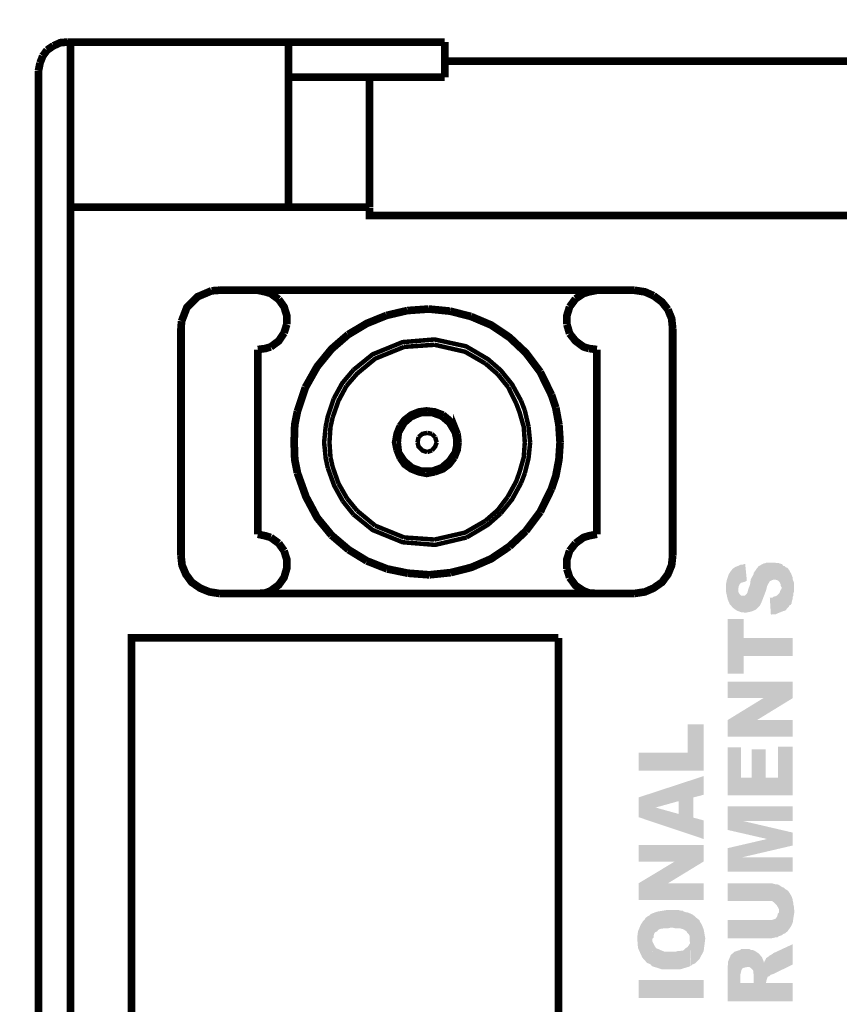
# Model space of a CAD drawing. Header units: inches. Extents: x 28.1 to 50.1, y 24.9 to 41.9.
# Tile 10 of 23: x 36.1 to 37, y 35.3 to 36.4. Entities that reach past the tile are written whole.
import ezdxf

# ---------------------------------------------------------------- set-up
doc = ezdxf.new("R2010")
doc.units = ezdxf.units.IN
doc.header["$LTSCALE"] = 1.87
doc.header["$MEASUREMENT"] = 0
doc.header["$PDMODE"] = 3
doc.header["$PDSIZE"] = 0.3125
doc.layers.get('0').update_dxf_attribs({"linetype": 'CONTINUOUS'})
doc.layers.get('Defpoints').update_dxf_attribs({"linetype": 'CONTINUOUS'})
doc.styles.add('SIMPLEX', font='SIMPLEX')
doc.dimstyles.new('DIMSTYLE_1$0', dxfattribs={"dimtxt": 0.125, "dimasz": 0.18, "dimexe": 0.18, "dimexo": 0.0625, "dimgap": 0.09, "dimtad": 0, "dimtih": 1, "dimtoh": 1, "dimzin": 4, "dimdsep": 46, "dimtxsty": 'SIMPLEX', "dimblk": '_FILLED', "dimcen": 0.09, "dimadec": 0, "dimazin": 0, "dimtp": 0.005, "dimtm": 0.005, "dimtfac": 1, "dimtofl": 0, "dimtmove": 0, "dimatfit": 3, "dimldrblk": '_FILLED', "dimfxl": 1, "dimtolj": 1, "dimtzin": 4, "dimarcsym": 0})

# ---------------------------------------------------------------- blocks, each defined once
blk = doc.blocks.new('_FILLED')
at = {"color": 0, "linetype": 'ByBlock'}
blk.add_solid([(0, 0), (-1, 0.17361), (-1, -0.17361)], dxfattribs=at)
blk = doc.blocks.new('*D8')
at = {"color": 0, "lineweight": -2, "transparency": 16777216}
for p, q in [((36.1521, 36.3758), (36.1521, 37.2791)), ((37.9018, 36.3758), (37.9018, 37.2791)), ((36.3321, 37.0991), (36.7584, 37.0991)), ((37.7218, 37.0991), (37.2956, 37.0991))]:
    blk.add_line(p, q, dxfattribs=at)
at = {"layer": 'Defpoints', "color": 0, "transparency": 16777216}
for p in [(36.1521, 37.0991), (36.1521, 36.3133), (37.9018, 36.3133)]:
    blk.add_point(p, dxfattribs=at)
at = {"color": 0, "lineweight": -2, "transparency": 16777216, "xscale": 0.18, "yscale": 0.18, "zscale": 0.18, "rotation": 180}
blk.add_blockref('_FILLED', (36.1521, 37.0991), dxfattribs=at)
at = {"color": 0, "lineweight": -2, "transparency": 16777216, "xscale": 0.18, "yscale": 0.18, "zscale": 0.18}
blk.add_blockref('_FILLED', (37.9018, 37.0991), dxfattribs=at)
at = {"color": 0, "transparency": 16777216, "insert": (37.027, 37.0991), "char_height": 0.125, "attachment_point": 5, "style": 'SIMPLEX'}
blk.add_mtext('\\A1;1.75', dxfattribs=at)
blk = doc.blocks.new('*D9')
at = {"color": 0, "lineweight": -2, "transparency": 16777216}
for p, q in [((36.1199, 36.3435), (35.2221, 36.3435)), ((35.4021, 36.1635), (35.4021, 34.3958)), ((35.4021, 32.3231), (35.4021, 34.0908)), ((36.1199, 32.1431), (35.2221, 32.1431))]:
    blk.add_line(p, q, dxfattribs=at)
at = {"layer": 'Defpoints', "color": 0, "transparency": 16777216}
for p in [(36.1824, 36.3435), (35.4021, 32.1431), (36.1824, 32.1431)]:
    blk.add_point(p, dxfattribs=at)
at = {"color": 0, "lineweight": -2, "transparency": 16777216, "xscale": 0.18, "yscale": 0.18, "zscale": 0.18}
for p, rotation in [((35.4021, 36.3435), 90), ((35.4021, 32.1431), 270)]:
    blk.add_blockref('_FILLED', p, dxfattribs=dict(at, rotation=rotation))
at = {"color": 0, "transparency": 16777216, "insert": (35.4021, 34.2433), "char_height": 0.125, "attachment_point": 5, "style": 'SIMPLEX'}
blk.add_mtext('\\A1;4.20', dxfattribs=at)

msp = doc.modelspace()

# ---------------------------------------------------------------- hatches: boundary and pattern name
at = {"linetype": 'Continuous'}
for points in [[(36.894, 35.745), (36.889, 35.7455), (36.8845, 35.7472), (36.8806, 35.75), (36.8772, 35.7539), (36.875, 35.759), (36.8739, 35.764), (36.8733, 35.7668), (36.8733, 35.7752), (36.8739, 35.7785), (36.8761, 35.7853), (36.8783, 35.7886), (36.8794, 35.7898), (36.88, 35.7909), (36.8817, 35.792), (36.8834, 35.7931), (36.8851, 35.7937), (36.8862, 35.769), (36.8862, 35.7673), (36.8867, 35.7657), (36.8879, 35.764), (36.889, 35.7629), (36.8929, 35.7629), (36.8951, 35.7651), (36.8957, 35.7662), (36.8968, 35.7702), (36.8985, 35.7746), (36.8991, 35.7797), (36.9024, 35.7858), (36.9024, 35.787), (36.9046, 35.7898), (36.9052, 35.7909), (36.9074, 35.7937), (36.9103, 35.7953), (36.9125, 35.7965), (36.9147, 35.797), (36.9158, 35.7976), (36.9243, 35.7976), (36.9265, 35.797), (36.9287, 35.797), (36.9298, 35.7965), (36.9321, 35.7959), (36.9315, 35.7718), (36.9304, 35.7735), (36.9304, 35.7752), (36.9298, 35.7763), (36.9293, 35.7774), (36.9271, 35.7791), (36.9248, 35.7797), (36.9231, 35.7797), (36.9214, 35.7791), (36.9192, 35.778), (36.9175, 35.7752), (36.9164, 35.773), (36.9158, 35.7707), (36.9153, 35.7685), (36.9136, 35.764), (36.9108, 35.7567), (36.9086, 35.7522), (36.9069, 35.7506), (36.9046, 35.7483), (36.9024, 35.7472), (36.8996, 35.7461), (36.894, 35.745)], [(36.8862, 35.769), (36.8851, 35.7937), (36.8862, 35.7942), (36.8884, 35.7953), (36.8901, 35.7953), (36.8923, 35.7959), (36.8934, 35.7959), (36.8951, 35.7785), (36.8929, 35.7774), (36.8912, 35.7769), (36.889, 35.7763), (36.8879, 35.7752), (36.8867, 35.773), (36.8862, 35.7707), (36.8862, 35.769)], [(36.9203, 35.7427), (36.9192, 35.7606), (36.922, 35.7606), (36.9231, 35.7618), (36.9254, 35.7623), (36.9265, 35.7629), (36.9293, 35.7657), (36.9304, 35.7685), (36.9315, 35.7702), (36.9315, 35.7718), (36.9321, 35.7959), (36.9332, 35.7942), (36.9349, 35.7937), (36.936, 35.7925), (36.9377, 35.792), (36.9394, 35.7898), (36.9416, 35.7858), (36.9427, 35.783), (36.9433, 35.7819), (36.9433, 35.7797), (36.9444, 35.7769), (36.9444, 35.7702), (36.9444, 35.7668), (36.9438, 35.7651), (36.9438, 35.7629), (36.9433, 35.7618), (36.9433, 35.7595), (36.9427, 35.7584), (36.9422, 35.7562), (36.9422, 35.755), (36.9411, 35.7533), (36.9399, 35.7528), (36.9394, 35.7517), (36.9354, 35.7472), (36.9332, 35.7466), (36.9304, 35.7455), (36.9265, 35.7439), (36.9254, 35.7433), (36.9214, 35.7433), (36.9203, 35.7427)], [(36.875, 35.6811), (36.875, 35.7382), (36.8918, 35.7382), (36.8918, 35.7186), (36.9433, 35.7186), (36.9433, 35.6996), (36.8918, 35.6996), (36.8918, 35.6811), (36.875, 35.6811)], [(36.875, 35.6554), (36.875, 35.6727), (36.9433, 35.6727), (36.9433, 35.6554), (36.875, 35.6554)], [(36.875, 35.6324), (36.9125, 35.6554), (36.9433, 35.6554), (36.9058, 35.6324), (36.875, 35.6324)], [(36.875, 35.6151), (36.875, 35.6324), (36.9433, 35.6324), (36.9433, 35.6151), (36.875, 35.6151)], [(36.7815, 35.5792), (36.7815, 35.5983), (36.833, 35.5983), (36.833, 35.6279), (36.8498, 35.6279), (36.8498, 35.5792), (36.7815, 35.5792)], [(36.875, 35.5535), (36.875, 35.6039), (36.889, 35.6039), (36.889, 35.5719), (36.9002, 35.5719), (36.9002, 35.6016), (36.9147, 35.6016), (36.9147, 35.5719), (36.9276, 35.5719), (36.9276, 35.6044), (36.9433, 35.6044), (36.9433, 35.5535), (36.875, 35.5535)], [(36.8235, 35.5339), (36.8235, 35.5473), (36.7994, 35.5406), (36.7815, 35.5512), (36.8498, 35.5736), (36.8498, 35.554), (36.8391, 35.5512), (36.8235, 35.5339)], [(36.8498, 35.5076), (36.7815, 35.5305), (36.7815, 35.5512), (36.7994, 35.5406), (36.8235, 35.5339), (36.8391, 35.5512), (36.8391, 35.53), (36.8498, 35.5271), (36.8498, 35.5076)], [(36.9433, 35.5008), (36.9164, 35.5076), (36.875, 35.5171), (36.875, 35.5417), (36.8906, 35.5266), (36.9433, 35.5143), (36.9433, 35.5008)], [(36.8906, 35.5266), (36.875, 35.5417), (36.9433, 35.5417), (36.9433, 35.5266), (36.8906, 35.5266)], [(36.8906, 35.4885), (36.875, 35.498), (36.9164, 35.5076), (36.9433, 35.5008), (36.8906, 35.4885)], [(36.7815, 35.484), (36.7815, 35.5014), (36.8498, 35.5014), (36.8498, 35.484), (36.7815, 35.484)], [(36.875, 35.4734), (36.875, 35.498), (36.8906, 35.4885), (36.9433, 35.4885), (36.9433, 35.4734), (36.875, 35.4734)], [(36.7815, 35.4611), (36.8195, 35.484), (36.8498, 35.484), (36.8123, 35.4611), (36.7815, 35.4611)], [(36.7815, 35.4437), (36.7815, 35.4611), (36.8498, 35.4611), (36.8498, 35.4437), (36.7815, 35.4437)], [(36.9287, 35.4057), (36.9287, 35.4342), (36.9265, 35.4381), (36.9237, 35.4409), (36.9214, 35.4426), (36.875, 35.4426), (36.875, 35.4611), (36.9214, 35.4611), (36.9254, 35.46), (36.9271, 35.46), (36.9287, 35.4594), (36.9304, 35.4583), (36.9321, 35.4572), (36.9338, 35.4566), (36.9354, 35.4549), (36.9366, 35.4544), (36.9383, 35.4532), (36.9399, 35.451), (36.9422, 35.4471), (36.9433, 35.4437), (36.9433, 35.4426), (36.9438, 35.4409), (36.9438, 35.4392), (36.9444, 35.437), (36.9444, 35.4359), (36.945, 35.4314), (36.9438, 35.4241), (36.9433, 35.4202), (36.9422, 35.4174), (36.9405, 35.4146), (36.9377, 35.4107), (36.9349, 35.4085), (36.9332, 35.4079), (36.9321, 35.4068), (36.9304, 35.4062), (36.9287, 35.4057)], [(36.7955, 35.3743), (36.7943, 35.376), (36.7904, 35.3777), (36.7854, 35.3833), (36.7809, 35.3933), (36.7803, 35.4012), (36.7803, 35.4057), (36.7809, 35.4107), (36.7837, 35.4174), (36.7865, 35.4219), (36.7882, 35.4236), (36.7887, 35.4247), (36.791, 35.4264), (36.7921, 35.4269), (36.7949, 35.4292), (36.8011, 35.4314), (36.8112, 35.4331), (36.8179, 35.4331), (36.8235, 35.4331), (36.8257, 35.4325), (36.828, 35.4325), (36.8291, 35.4314), (36.8313, 35.4308), (36.8324, 35.4308), (36.8363, 35.4292), (36.8386, 35.428), (36.8414, 35.4258), (36.8425, 35.4247), (36.8453, 35.4225), (36.8459, 35.4208), (36.8475, 35.4185), (36.8498, 35.4129), (36.8515, 35.4034), (36.8498, 35.39), (36.8453, 35.3816), (36.8408, 35.3771), (36.838, 35.376), (36.8363, 35.3743), (36.8352, 35.4023), (36.8352, 35.4057), (36.8341, 35.4079), (36.8324, 35.4096), (36.8319, 35.4107), (36.8285, 35.4129), (36.8263, 35.4135), (36.8246, 35.414), (36.8223, 35.414), (36.8195, 35.414), (36.8173, 35.4146), (36.8151, 35.4146), (36.8128, 35.414), (36.8083, 35.414), (36.8061, 35.4135), (36.805, 35.4135), (36.8022, 35.4124), (36.8011, 35.4107), (36.7994, 35.4101), (36.7983, 35.409), (36.7972, 35.4062), (36.7972, 35.404), (36.796, 35.4029), (36.796, 35.4012), (36.7955, 35.3743)], [(36.9203, 35.4034), (36.9158, 35.4034), (36.875, 35.4034), (36.875, 35.4225), (36.9203, 35.4225), (36.9226, 35.423), (36.9254, 35.4241), (36.9265, 35.4258), (36.9271, 35.4269), (36.9276, 35.4292), (36.9287, 35.4303), (36.9287, 35.4057), (36.9271, 35.4045), (36.9254, 35.4045), (36.9237, 35.404), (36.9203, 35.4034)], [(36.8252, 35.3709), (36.8061, 35.3709), (36.7972, 35.3737), (36.7955, 35.3743), (36.796, 35.4), (36.7972, 35.3978), (36.7983, 35.3956), (36.7994, 35.3939), (36.8005, 35.3928), (36.8022, 35.3922), (36.8044, 35.3911), (36.8089, 35.3894), (36.8156, 35.3894), (36.8207, 35.3894), (36.8223, 35.39), (36.8246, 35.39), (36.8263, 35.3905), (36.828, 35.3905), (36.8291, 35.3911), (36.8307, 35.3928), (36.833, 35.3945), (36.8346, 35.3967), (36.8352, 35.3978), (36.8352, 35.4023), (36.8358, 35.3743), (36.8346, 35.3737), (36.8252, 35.3709)], [(36.9153, 35.3575), (36.9153, 35.3827), (36.9181, 35.3844), (36.9192, 35.3855), (36.9214, 35.3866), (36.9226, 35.3877), (36.9433, 35.3973), (36.9433, 35.376), (36.9226, 35.3659), (36.9203, 35.3653), (36.9186, 35.3637), (36.917, 35.3631), (36.9158, 35.3597), (36.9153, 35.3575)], [(36.875, 35.3374), (36.875, 35.3732), (36.8755, 35.3793), (36.8783, 35.386), (36.8823, 35.3894), (36.8856, 35.3905), (36.8879, 35.3911), (36.8884, 35.3642), (36.8884, 35.3564), (36.9024, 35.3564), (36.903, 35.3905), (36.9074, 35.3877), (36.9108, 35.3838), (36.9125, 35.3799), (36.9131, 35.3777), (36.9136, 35.3793), (36.9147, 35.381), (36.9153, 35.3827), (36.9153, 35.3564), (36.9433, 35.3564), (36.9433, 35.3374), (36.875, 35.3374)], [(36.9024, 35.3564), (36.9024, 35.3653), (36.9018, 35.367), (36.9018, 35.3693), (36.9013, 35.3704), (36.8996, 35.372), (36.8979, 35.3732), (36.8951, 35.3732), (36.8923, 35.3726), (36.8906, 35.372), (36.8901, 35.3715), (36.8895, 35.3704), (36.889, 35.3681), (36.8884, 35.3659), (36.8884, 35.3642), (36.8879, 35.3911), (36.889, 35.3922), (36.8979, 35.3922), (36.8996, 35.3911), (36.9013, 35.3911), (36.903, 35.3905), (36.9024, 35.3564)], [(36.7815, 35.3407), (36.7815, 35.3597), (36.8498, 35.3597), (36.8498, 35.3407), (36.7815, 35.3407)]]:
    msp.add_hatch(color=256, dxfattribs=at).paths.add_polyline_path(points)

# ---------------------------------------------------------------- linework, layer by layer
for points, const_width in [([(36.1678, 36.3396), (36.1611, 36.3351)], 0.00806), ([(36.1824, 36.3435), (36.1751, 36.3429), (36.1678, 36.3396)], 0.00806), ([(36.5782, 36.3435), (36.1824, 36.3435)], 0.00806), ([(36.1857, 36.3435), (36.1857, 32.1431)], 0.00806), ([(36.4142, 36.3435), (36.4142, 36.1705)], 0.00806), ([(36.5782, 36.3435), (36.5782, 36.3066)], 0.00806), ([(36.1611, 36.3351), (36.1566, 36.3289)], 0.00806), ([(36.1538, 36.3217), (36.1521, 36.3133)], 0.00806), ([(36.1566, 36.3289), (36.1538, 36.3217)], 0.00806), ([(36.5782, 36.3234), (37.4758, 36.3234)], 0.00806), ([(36.1521, 36.3133), (36.1521, 32.1733)], 0.00806), ([(36.5782, 36.3066), (36.4142, 36.3066)], 0.00806), ([(36.4993, 36.1705), (36.4993, 36.3066)], 0.00806), ([(36.4993, 36.1705), (36.1857, 36.1705)], 0.00806), ([(37.5553, 36.1615), (36.4993, 36.1615), (36.4993, 36.1699)], 0.00806), ([(36.3336, 36.0826), (36.319, 36.0764), (36.3078, 36.0652), (36.3022, 36.0507)], 0.00806), ([(36.3419, 36.0832), (36.3336, 36.0826)], 0.00806), ([(36.777, 36.0832), (36.3419, 36.0832)], 0.00806), ([(36.3901, 36.0815), (36.3822, 36.0832)], 0.00806), ([(36.4041, 36.0736), (36.3957, 36.0798), (36.3901, 36.0815)], 0.00806), ([(36.7378, 36.0832), (36.7294, 36.0815), (36.7238, 36.0798), (36.7154, 36.0742)], 0.00806), ([(36.7972, 36.0775), (36.7882, 36.0815), (36.777, 36.0832)], 0.00806), ([(36.4125, 36.0473), (36.4125, 36.0568), (36.4097, 36.0658), (36.4041, 36.0736)], 0.00806), ([(36.7154, 36.0742), (36.7092, 36.0658)], 0.00806), ([(36.8123, 36.063), (36.8061, 36.0708), (36.7972, 36.0775)], 0.00806), ([(36.539, 36.0619), (36.5172, 36.0568)], 0.00806), ([(36.5614, 36.0635), (36.539, 36.0619)], 0.00806), ([(36.5838, 36.0613), (36.5614, 36.0635)], 0.00806), ([(36.6057, 36.0557), (36.5838, 36.0613)], 0.00806), ([(36.7092, 36.0658), (36.7064, 36.0568), (36.7064, 36.0473)], 0.00806), ([(36.8173, 36.0428), (36.8162, 36.0535), (36.8123, 36.063)], 0.00806), ([(36.3022, 36.0507), (36.3016, 36.0428), (36.3016, 35.8049)], 0.00806), ([(36.5172, 36.0568), (36.4965, 36.0484), (36.4769, 36.0367)], 0.00806), ([(36.6784, 35.9975), (36.6633, 36.0176), (36.646, 36.0339), (36.6269, 36.0467), (36.6057, 36.0557)], 0.00806), ([(36.4097, 36.0384), (36.4125, 36.0473)], 0.00806), ([(36.7064, 36.0473), (36.7092, 36.0378)], 0.00806), ([(36.8173, 36.0428), (36.8173, 35.8049)], 0.00806), ([(36.3957, 36.0238), (36.4041, 36.03), (36.4097, 36.0384)], 0.00806), ([(36.4769, 36.0367), (36.4595, 36.0216), (36.4444, 36.0031), (36.4321, 35.9813)], 0.00806), ([(36.6583, 35.9673), (36.6488, 35.9846), (36.637, 35.9992), (36.6236, 36.0109), (36.6006, 36.0244), (36.5676, 36.0316), (36.534, 36.0288), (36.5026, 36.016), (36.4825, 35.9997)], 0.0047), ([(36.7092, 36.0378), (36.7154, 36.03), (36.7238, 36.0238), (36.7294, 36.0221)], 0.00806), ([(36.3822, 36.021), (36.3901, 36.0221), (36.3957, 36.0238)], 0.00806), ([(36.3822, 36.021), (36.3822, 35.8273)], 0.00806), ([(36.5357, 36.0238), (36.5054, 36.0115), (36.4864, 35.9958), (36.4752, 35.9829)], 0.0047), ([(36.5676, 36.026), (36.5357, 36.0238)], 0.0047), ([(36.6208, 36.0064), (36.5995, 36.0187), (36.5676, 36.026)], 0.0047), ([(36.7294, 36.0221), (36.7378, 36.021)], 0.00806), ([(36.7378, 36.021), (36.7378, 35.8273)], 0.00806), ([(36.6337, 35.9952), (36.6208, 36.0064)], 0.0047), ([(36.4825, 35.9997), (36.4707, 35.9857), (36.4618, 35.9695)], 0.0047), ([(36.6449, 35.9813), (36.6337, 35.9952)], 0.0047), ([(36.6902, 35.9734), (36.6784, 35.9975)], 0.00806), ([(36.4321, 35.9813), (36.4237, 35.9561)], 0.00806), ([(36.4752, 35.9829), (36.4668, 35.9673), (36.4607, 35.9499)], 0.0047), ([(36.6532, 35.9644), (36.6449, 35.9813)], 0.0047), ([(36.4618, 35.9695), (36.4556, 35.951), (36.4534, 35.9404)], 0.0047), ([(36.6947, 35.96), (36.6902, 35.9734)], 0.00806), ([(36.6622, 35.9236), (36.6611, 35.9398), (36.6566, 35.9555), (36.6532, 35.9644)], 0.0047), ([(36.6622, 35.9572), (36.6583, 35.9673)], 0.0047), ([(36.698, 35.9421), (36.6947, 35.96)], 0.00806), ([(36.4237, 35.9561), (36.4209, 35.9421), (36.4203, 35.9236), (36.4209, 35.9056), (36.4237, 35.8916)], 0.00806), ([(36.4607, 35.9499), (36.4584, 35.9398), (36.4573, 35.9236), (36.4584, 35.9079)], 0.0047), ([(36.5771, 35.9538), (36.5681, 35.9572), (36.5592, 35.9583), (36.5508, 35.9572), (36.5424, 35.9538), (36.5351, 35.9482), (36.5301, 35.9415)], 0.0047), ([(36.5446, 35.9499), (36.5368, 35.9432), (36.5312, 35.9336), (36.5301, 35.9236)], 0.0047), ([(36.5469, 35.9504), (36.5441, 35.9493), (36.5379, 35.946), (36.5318, 35.9426)], 0.0047), ([(36.5878, 35.9336), (36.5821, 35.9432), (36.5743, 35.9499), (36.5648, 35.9533), (36.5541, 35.9533), (36.5446, 35.9499)], 0.0047), ([(36.5569, 35.9566), (36.5519, 35.9538), (36.5469, 35.9504)], 0.0047), ([(36.5592, 35.9583), (36.5569, 35.9566)], 0.0047), ([(36.5749, 35.9493), (36.5609, 35.9572)], 0.0047), ([(36.5894, 35.9415), (36.5749, 35.9493)], 0.0047), ([(36.5894, 35.9415), (36.5838, 35.9482), (36.5771, 35.9538)], 0.0047), ([(36.5928, 35.9331), (36.5894, 35.9415), (36.5894, 35.9068), (36.5894, 35.9068)], 0.0047), ([(36.6661, 35.9404), (36.6622, 35.9572)], 0.0047), ([(36.4534, 35.9404), (36.4517, 35.9236), (36.4534, 35.9068)], 0.0047), ([(36.5301, 35.9415), (36.5267, 35.9331), (36.525, 35.9236), (36.5267, 35.9152)], 0.0047), ([(36.5318, 35.9426), (36.5301, 35.9415)], 0.0047), ([(36.5301, 35.9068), (36.5301, 35.9415)], 0.0047), ([(36.5301, 35.9415), (36.5301, 35.9415)], 0.0047), ([(36.6678, 35.9236), (36.6661, 35.9404)], 0.0047), ([(36.6992, 35.9236), (36.698, 35.9421)], 0.00806), ([(36.5508, 35.9292), (36.5497, 35.9236)], 0.0047), ([(36.5598, 35.9336), (36.5547, 35.9325), (36.5508, 35.9292)], 0.0047), ([(36.5648, 35.9325), (36.5598, 35.9336)], 0.0047), ([(36.5681, 35.9292), (36.5648, 35.9325)], 0.0047), ([(36.5698, 35.9236), (36.5681, 35.9292)], 0.0047), ([(36.59, 35.9236), (36.5878, 35.9336)], 0.0047), ([(36.5939, 35.9236), (36.5928, 35.9331)], 0.0047), ([(36.5301, 35.9236), (36.5312, 35.9135)], 0.0047), ([(36.5497, 35.9236), (36.5508, 35.9191), (36.5547, 35.9152), (36.5598, 35.9135)], 0.0047), ([(36.5648, 35.9152), (36.5681, 35.9191), (36.5698, 35.9236), (36.5698, 35.9236)], 0.0047), ([(36.5821, 35.9051), (36.5878, 35.9135), (36.59, 35.9236)], 0.0047), ([(36.5894, 35.9068), (36.5928, 35.9152), (36.5939, 35.9236)], 0.0047), ([(36.6566, 35.8922), (36.6611, 35.9079), (36.6622, 35.9236), (36.6622, 35.9236)], 0.0047), ([(36.6622, 35.8911), (36.6661, 35.9068), (36.6678, 35.9236), (36.6678, 35.9236)], 0.0047), ([(36.6902, 35.8749), (36.6947, 35.8883), (36.698, 35.9056), (36.6992, 35.9236), (36.6992, 35.9236)], 0.00806), ([(36.4584, 35.9079), (36.4607, 35.8978), (36.4668, 35.8805)], 0.0047), ([(36.5267, 35.9152), (36.5301, 35.9068)], 0.0047), ([(36.5312, 35.9135), (36.5368, 35.9051)], 0.0047), ([(36.5598, 35.9135), (36.5648, 35.9152)], 0.0047), ([(36.4534, 35.9068), (36.4556, 35.8967)], 0.0047), ([(36.5301, 35.9068), (36.5323, 35.9051)], 0.0047), ([(36.5301, 35.9068), (36.5351, 35.8995), (36.5424, 35.8944), (36.5508, 35.8911), (36.5592, 35.8894), (36.562, 35.8911), (36.5648, 35.8922)], 0.0047), ([(36.5323, 35.9051), (36.5373, 35.9017), (36.5424, 35.8989)], 0.0047), ([(36.5368, 35.9051), (36.5446, 35.8984)], 0.0047), ([(36.5424, 35.8989), (36.5452, 35.8978), (36.5513, 35.8939), (36.5575, 35.8911)], 0.0047), ([(36.5446, 35.8984), (36.5541, 35.895), (36.5648, 35.895), (36.5743, 35.8984)], 0.0047), ([(36.5681, 35.8911), (36.5771, 35.8944), (36.5838, 35.8995), (36.5894, 35.9068)], 0.0047), ([(36.5726, 35.8967), (36.5777, 35.8995), (36.581, 35.9017)], 0.0047), ([(36.5743, 35.8984), (36.5821, 35.9051)], 0.0047), ([(36.581, 35.9017), (36.5838, 35.9034)], 0.0047), ([(36.5838, 35.9034), (36.5855, 35.9051)], 0.0047), ([(36.5855, 35.9051), (36.5883, 35.9062)], 0.0047), ([(36.4237, 35.8916), (36.4327, 35.8665), (36.4444, 35.8446), (36.4595, 35.8262)], 0.00806), ([(36.4556, 35.8967), (36.4623, 35.8782), (36.4713, 35.862)], 0.0047), ([(36.5575, 35.8911), (36.5592, 35.8894)], 0.0047), ([(36.5592, 35.8894), (36.5681, 35.8911)], 0.0047), ([(36.5648, 35.8922), (36.5681, 35.8944), (36.5704, 35.8956)], 0.0047), ([(36.5704, 35.8956), (36.5726, 35.8967)], 0.0047), ([(36.6443, 35.8665), (36.6532, 35.8827), (36.6566, 35.8922)], 0.0047), ([(36.6583, 35.881), (36.6622, 35.8911)], 0.0047), ([(36.4668, 35.8805), (36.4758, 35.8648)], 0.0047), ([(36.637, 35.8491), (36.6488, 35.8637), (36.6583, 35.881)], 0.0047), ([(36.6784, 35.8508), (36.6902, 35.8749)], 0.00806), ([(36.6208, 35.8413), (36.6337, 35.8525), (36.6443, 35.8665)], 0.0047), ([(36.4713, 35.862), (36.4825, 35.848)], 0.0047), ([(36.4758, 35.8648), (36.4864, 35.8519)], 0.0047), ([(36.4825, 35.848), (36.5026, 35.8317), (36.534, 35.8189), (36.5681, 35.8161), (36.6012, 35.8239)], 0.0047), ([(36.4864, 35.8519), (36.5054, 35.8362)], 0.0047), ([(36.6012, 35.8239), (36.6236, 35.8373), (36.637, 35.8491)], 0.0047), ([(36.6633, 35.8306), (36.6784, 35.8508)], 0.00806), ([(36.5054, 35.8362), (36.5357, 35.8239)], 0.0047), ([(36.5676, 35.8217), (36.5995, 35.829), (36.6208, 35.8413)], 0.0047), ([(36.3957, 35.8239), (36.3901, 35.8256), (36.3822, 35.8273)], 0.00806), ([(36.4041, 35.8178), (36.3957, 35.8239)], 0.00806), ([(36.4595, 35.8262), (36.4774, 35.811)], 0.00806), ([(36.646, 35.8144), (36.6633, 35.8306)], 0.00806), ([(36.7378, 35.8273), (36.7294, 35.8256), (36.7238, 35.8239), (36.7154, 35.8178)], 0.00806), ([(36.4097, 35.8099), (36.4041, 35.8178)], 0.00806), ([(36.5357, 35.8239), (36.5676, 35.8217)], 0.0047), ([(36.5844, 35.787), (36.6062, 35.7925), (36.6269, 35.8015), (36.646, 35.8144)], 0.00806), ([(36.7154, 35.8178), (36.7092, 35.8099)], 0.00806), ([(36.3016, 35.8049), (36.3027, 35.7948), (36.3067, 35.7853), (36.3128, 35.7769), (36.3218, 35.7707), (36.3313, 35.7668), (36.3419, 35.7651)], 0.00806), ([(36.3957, 35.7679), (36.4041, 35.7741), (36.4097, 35.7819), (36.4125, 35.7914), (36.4125, 35.801), (36.4097, 35.8099)], 0.00806), ([(36.4774, 35.811), (36.4965, 35.7993)], 0.00806), ([(36.7092, 35.8099), (36.7064, 35.801), (36.7064, 35.7909)], 0.00806), ([(36.777, 35.7651), (36.7882, 35.7668), (36.7972, 35.7707), (36.8061, 35.7769), (36.8123, 35.7853), (36.8162, 35.7948), (36.8173, 35.8049)], 0.00806), ([(36.4965, 35.7993), (36.5178, 35.7909)], 0.00806), ([(36.5178, 35.7909), (36.5396, 35.7864)], 0.00806), ([(36.5396, 35.7864), (36.562, 35.7847)], 0.00806), ([(36.562, 35.7847), (36.5844, 35.787)], 0.00806), ([(36.7064, 35.7909), (36.7092, 35.7819)], 0.00806), ([(36.7092, 35.7819), (36.7154, 35.7735), (36.7238, 35.7679), (36.7294, 35.7657)], 0.00806), ([(36.3419, 35.7651), (36.777, 35.7651)], 0.00806), ([(36.3822, 35.7651), (36.3901, 35.7657)], 0.00806), ([(36.3901, 35.7657), (36.3957, 35.7679)], 0.00806), ([(36.7294, 35.7657), (36.7378, 35.7651)], 0.00806), ([(36.2496, 35.2343), (36.2496, 35.7186), (36.6975, 35.7186)], 0.00806), ([(36.6975, 35.7186), (36.6975, 35.2343), (36.2496, 35.2343)], 0.00806)]:
    msp.add_lwpolyline(points, dxfattribs=dict(const_width=const_width))

# ---------------------------------------------------------------- dimensions: what is measured, and where the dimension line sits
dim = msp.add_linear_dim(base=(36.1521, 37.0991), p1=(37.9018, 36.3133), p2=(36.1521, 36.3133), dimstyle='DIMSTYLE_1$0')
dim.commit()
dim.dimension.update_dxf_attribs({"geometry": '*D8', "text_midpoint": (37.027, 37.0991)})
dim = msp.add_linear_dim(base=(35.4021, 32.1431), p1=(36.1824, 36.3435), p2=(36.1824, 32.1431), angle=90, dimstyle='DIMSTYLE_1$0')
dim.commit()
dim.dimension.update_dxf_attribs({"geometry": '*D9', "text_midpoint": (35.4021, 34.2433)})

doc.saveas('drawing.dxf')
